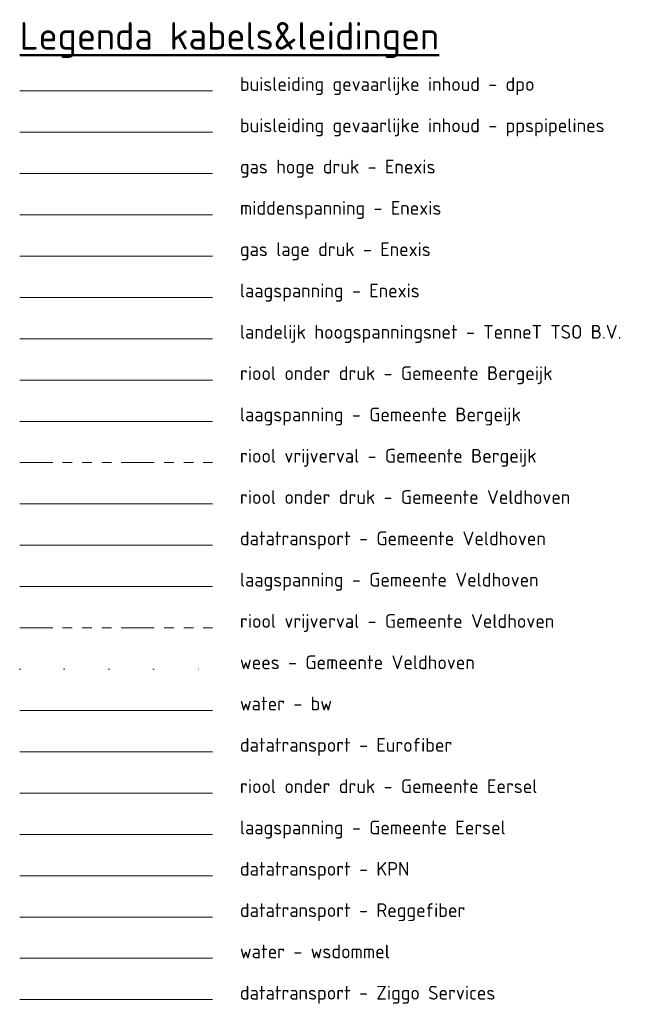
# Model space of a CAD drawing. Header units: metres. Extents: x 153662 to 158457, y 375113 to 377426.
# Tile 13 of 13: x 158344 to 158457, y 376063 to 376242. Entities that reach past the tile are written whole.
import ezdxf
from ezdxf.lldxf.tags import DXFTag

# ---------------------------------------------------------------- set-up
doc = ezdxf.new("R2010")
doc.units = ezdxf.units.M
doc.linetypes.add('KL-WEESLEIDING', pattern=[8.1, 0.1, -8])
doc.linetypes.add('RI-GWA', pattern=[18.45, 6, -1.8, 1.75, -1.8, 1.75, -1.8, 1.75, -1.8])
for name, color, linetype, lineweight, true_color in [('B-OI-KL-BRANDSTOF_Orientatieverzoek_dpo_0000546659-G', 40, 'KL-BRANDSTOF-N', 18, 0xffbf00), ('B-OI-KL-BRANDSTOF_Orientatieverzoek_ppspipelines_0000576295-G', 40, 'KL-BRANDSTOF-N', 18, 0xffbf00), ('B-OI-KL-DATA_Orientatieverzoek_Eurofiber_0000560460-G', 3, 'KL-DATA-N', 18, 0x00ff00), ('B-OI-KL-DATA_Orientatieverzoek_Gemeente Veldhoven_0000613242-G', 3, 'KL-DATA-N', 18, 0x00ff00), ('B-OI-KL-DATA_Orientatieverzoek_KPN_0000546663-G', 3, 'KL-DATA-N', 18, 0x00ff00), ('B-OI-KL-DATA_Orientatieverzoek_Reggefiber_0000579733-G', 3, 'KL-DATA-N', 18, 0x00ff00), ('B-OI-KL-DATA_Orientatieverzoek_Ziggo Services_0000565862-G', 3, 'KL-DATA-N', 18, 0x00ff00), ('B-OI-KL-ET_LS_Orientatieverzoek_Enexis_0000729946-G', 190, 'KL-LS-N', 18, 0x7f00ff), ('B-OI-KL-ET_LS_Orientatieverzoek_Gemeente Bergeijk_0000582819-G', 190, 'KL-LS-N', 18, 0x7f00ff), ('B-OI-KL-ET_LS_Orientatieverzoek_Gemeente Eersel_0000582833-G', 190, 'KL-LS-N', 18, 0x7f00ff), ('B-OI-KL-ET_LS_Orientatieverzoek_Gemeente Veldhoven_0000613242-G', 190, 'KL-LS-N', 18, 0x7f00ff), ('B-OI-KL-ET_MS_Orientatieverzoek_Enexis_0000729946-G', 4, 'KL-MS-N', 18, 0x00ffff), ('B-OI-KL-ET_ZHS_Orientatieverzoek_TenneT TSO B.V._0000579962-G', 1, 'KL-ZHS-N', 18, 0xff0000), ('B-OI-KL-GAS_HD_Orientatieverzoek_Enexis_0000729946-G', 30, 'KL-GAS-HD-N', 18, 0xff7f00), ('B-OI-KL-GAS_LD_Orientatieverzoek_Enexis_0000729946-G', 2, 'KL-GAS-LD-N', 18, 0xffff00), ('B-OI-KL-WATER_Orientatieverzoek_bw_0000551269-G', 5, 'KL-WATER-N', 18, 0x0000ff), ('B-OI-KL-WATER_Orientatieverzoek_wsdommel_0000584862-G', 5, 'KL-WATER-N', 18, 0x0000ff), ('B-OI-KL-WEESLEIDING_Orientatieverzoek_Gemeente Veldhoven_0000613242-G', 4, 'KL-WEESLEIDING', 18, 0x00ffff), ('B-OI-RI-GWA_Orientatieverzoek_Gemeente Bergeijk_0000582819-G', 30, 'RI-GWA', 18, 0xff7f00), ('B-OI-RI-GWA_Orientatieverzoek_Gemeente Veldhoven_0000613242-G', 30, 'RI-GWA', 18, 0xff7f00), ('B-OI-RI-PERSLEIDING_Orientatieverzoek_Gemeente Bergeijk_0000582819-G', 6, 'RI-PERS', 18, 0xff00ff), ('B-OI-RI-PERSLEIDING_Orientatieverzoek_Gemeente Eersel_0000582833-G', 6, 'RI-PERS', 18, 0xff00ff), ('B-OI-RI-PERSLEIDING_Orientatieverzoek_Gemeente Veldhoven_0000613242-G', 6, 'RI-PERS', 18, 0xff00ff)]:
    doc.layers.add(name, color=color, linetype=linetype, lineweight=lineweight, true_color=true_color)
for name, color, linetype, lineweight in [('X-XX-AL-LEGENDA-S', 7, 'Continuous', 25), ('X-XX-AL-LEGENDA-T25', 7, 'Continuous', 25), ('X-XX-AL-LEGENDA-T50', 130, 'Continuous', 50)]:
    doc.layers.add(name, color=color, linetype=linetype, lineweight=lineweight)
doc.styles.add('NLCS-ISO', font='NLCS-ISO.ttf')
doc.styles.get("Standard").update_dxf_attribs({"font": 'simplex.shx'})
tags = doc.linetypes.add('KL-BRANDSTOF-N', pattern='A,4,-0.5,[105,NLCS.SHX,S=0.5,R=0,X=0.75,Y=0],-2,4,-1,["B",Standard,S=1,R=0,X=-0.15,Y=-0.5],-1.5', length=13).pattern_tags.tags
tags[18] = DXFTag(74, 10)
tags = doc.linetypes.add('KL-DATA-N', pattern='A,4,-1,[101,NLCS.SHX,S=0.5,R=0,X=0,Y=0],-1,4,-1,["D",Standard,S=1,R=0,X=-0.25,Y=-0.5],-1.5', length=12.5).pattern_tags.tags
tags[18] = DXFTag(74, 10)
tags = doc.linetypes.add('KL-GAS-HD-N', pattern='A,4,-1,[69,NLCS.SHX,S=0.5,R=0,X=0,Y=0],-1,4,-1,["H",Standard,S=1,R=0,X=0,Y=-0.5],-2', length=13).pattern_tags.tags
tags[18] = DXFTag(74, 10)
tags = doc.linetypes.add('KL-GAS-LD-N', pattern='A,4,-1,[69,NLCS.SHX,S=0.5,R=0,X=0,Y=0],-1,4,-1,["L",Standard,S=1,R=0,X=0.25,Y=-0.5],-2', length=13).pattern_tags.tags
tags[18] = DXFTag(74, 10)
tags = doc.linetypes.add('KL-LS-N', pattern='A,4,-1,[103,NLCS.SHX,S=0.75,R=0,X=0,Y=0],-1,4,-1,["L",Standard,S=1,R=0,X=0,Y=-0.5],-2', length=13).pattern_tags.tags
tags[18] = DXFTag(74, 10)
tags = doc.linetypes.add('KL-MS-N', pattern='A,4,-1,[103,NLCS.SHX,S=0.75,R=0,X=0,Y=0],-1,4,-1,["M",Standard,S=1,R=0,X=0,Y=-0.5],-2', length=13).pattern_tags.tags
tags[18] = DXFTag(74, 10)
doc.linetypes.add('KL-WATER-N', pattern='A,7,-0.5,[168,NLCS.SHX,S=0.75,R=0,X=0.75,Y=0],-2', length=9.5)
tags = doc.linetypes.add('KL-ZHS-N', pattern='A,4,-1,[103,NLCS.SHX,S=0.75,R=0,X=0,Y=0],-1,4,-2,["ZHS",Standard,S=1,R=0,X=-0.7,Y=-0.5],-3', length=15).pattern_tags.tags
tags[18] = DXFTag(74, 10)
tags = doc.linetypes.add('RI-PERS', pattern='A,7,-2,["P",Standard,S=1.8,R=0,X=-0.5,Y=-0.9],-2,7,-2,[102,NLCS.SHX,S=1,R=180,X=0,Y=0],-2', length=22).pattern_tags.tags
tags[6] = DXFTag(74, 10)

# ---------------------------------------------------------------- blocks, each defined once
blk = doc.blocks.new('SAL-LEGENDA_0-SO')
at = {"layer": 'B-OI-KL-BRANDSTOF_Orientatieverzoek_dpo_0000546659-G'}
blk.add_line((0, -7.5), (35, -7.5), dxfattribs=at)
at = {"layer": 'B-OI-KL-BRANDSTOF_Orientatieverzoek_ppspipelines_0000576295-G'}
blk.add_line((0, -15), (35, -15), dxfattribs=at)
at = {"layer": 'B-OI-KL-DATA_Orientatieverzoek_Eurofiber_0000560460-G'}
blk.add_line((0, -127.5), (35, -127.5), dxfattribs=at)
at = {"layer": 'B-OI-KL-DATA_Orientatieverzoek_Gemeente Veldhoven_0000613242-G'}
blk.add_line((0, -90), (35, -90), dxfattribs=at)
at = {"layer": 'B-OI-KL-DATA_Orientatieverzoek_KPN_0000546663-G'}
blk.add_line((0, -150), (35, -150), dxfattribs=at)
at = {"layer": 'B-OI-KL-DATA_Orientatieverzoek_Reggefiber_0000579733-G'}
blk.add_line((0, -157.5), (35, -157.5), dxfattribs=at)
at = {"layer": 'B-OI-KL-DATA_Orientatieverzoek_Ziggo Services_0000565862-G'}
blk.add_line((0, -172.5), (35, -172.5), dxfattribs=at)
at = {"layer": 'B-OI-KL-ET_LS_Orientatieverzoek_Enexis_0000729946-G'}
blk.add_line((0, -45), (35, -45), dxfattribs=at)
at = {"layer": 'B-OI-KL-ET_LS_Orientatieverzoek_Gemeente Bergeijk_0000582819-G'}
blk.add_line((0, -67.5), (35, -67.5), dxfattribs=at)
at = {"layer": 'B-OI-KL-ET_LS_Orientatieverzoek_Gemeente Eersel_0000582833-G'}
blk.add_line((0, -142.5), (35, -142.5), dxfattribs=at)
at = {"layer": 'B-OI-KL-ET_LS_Orientatieverzoek_Gemeente Veldhoven_0000613242-G'}
blk.add_line((0, -97.5), (35, -97.5), dxfattribs=at)
at = {"layer": 'B-OI-KL-ET_MS_Orientatieverzoek_Enexis_0000729946-G'}
blk.add_line((0, -30), (35, -30), dxfattribs=at)
at = {"layer": 'B-OI-KL-ET_ZHS_Orientatieverzoek_TenneT TSO B.V._0000579962-G'}
blk.add_line((0, -52.5), (35, -52.5), dxfattribs=at)
at = {"layer": 'B-OI-KL-GAS_HD_Orientatieverzoek_Enexis_0000729946-G'}
blk.add_line((0, -22.5), (35, -22.5), dxfattribs=at)
at = {"layer": 'B-OI-KL-GAS_LD_Orientatieverzoek_Enexis_0000729946-G'}
blk.add_line((0, -37.5), (35, -37.5), dxfattribs=at)
at = {"layer": 'B-OI-KL-WATER_Orientatieverzoek_bw_0000551269-G'}
blk.add_line((0, -120), (35, -120), dxfattribs=at)
at = {"layer": 'B-OI-KL-WATER_Orientatieverzoek_wsdommel_0000584862-G'}
blk.add_line((0, -165), (35, -165), dxfattribs=at)
at = {"layer": 'B-OI-KL-WEESLEIDING_Orientatieverzoek_Gemeente Veldhoven_0000613242-G'}
blk.add_line((0, -112.5), (35, -112.5), dxfattribs=at)
at = {"layer": 'B-OI-RI-GWA_Orientatieverzoek_Gemeente Bergeijk_0000582819-G'}
blk.add_line((0, -75), (35, -75), dxfattribs=at)
at = {"layer": 'B-OI-RI-GWA_Orientatieverzoek_Gemeente Veldhoven_0000613242-G'}
blk.add_line((0, -105), (35, -105), dxfattribs=at)
at = {"layer": 'B-OI-RI-PERSLEIDING_Orientatieverzoek_Gemeente Bergeijk_0000582819-G'}
blk.add_line((0, -60), (35, -60), dxfattribs=at)
at = {"layer": 'B-OI-RI-PERSLEIDING_Orientatieverzoek_Gemeente Eersel_0000582833-G'}
blk.add_line((0, -135), (35, -135), dxfattribs=at)
at = {"layer": 'B-OI-RI-PERSLEIDING_Orientatieverzoek_Gemeente Veldhoven_0000613242-G'}
blk.add_line((0, -82.5), (35, -82.5), dxfattribs=at)
at = {"layer": 'X-XX-AL-LEGENDA-T25', "style": 'NLCS-ISO'}
for s, p in [('buisleiding gevaarlijke inhoud - dpo', (40, -7.5)), ('buisleiding gevaarlijke inhoud - ppspipelines', (40, -15)), ('gas hoge druk - Enexis', (40, -22.5)), ('middenspanning - Enexis', (40, -30)), ('gas lage druk - Enexis', (40, -37.5)), ('laagspanning - Enexis', (40, -45)), ('landelijk hoogspanningsnet - TenneT TSO B.V.', (40, -52.5)), ('riool onder druk - Gemeente Bergeijk', (40, -60)), ('laagspanning - Gemeente Bergeijk', (40, -67.5)), ('riool vrijverval - Gemeente Bergeijk', (40, -75)), ('riool onder druk - Gemeente Veldhoven', (40, -82.5)), ('datatransport - Gemeente Veldhoven', (40, -90)), ('laagspanning - Gemeente Veldhoven', (40, -97.5)), ('riool vrijverval - Gemeente Veldhoven', (40, -105)), ('wees - Gemeente Veldhoven', (40, -112.5)), ('water - bw', (40, -120)), ('datatransport - Eurofiber', (40, -127.5)), ('riool onder druk - Gemeente Eersel', (40, -135)), ('laagspanning - Gemeente Eersel', (40, -142.5)), ('datatransport - KPN', (40, -150)), ('datatransport - Reggefiber', (40, -157.5)), ('water - wsdommel', (40, -165)), ('datatransport - Ziggo Services', (40, -172.5))]:
    blk.add_text(s, height=2.5, dxfattribs=at).set_placement(p)
at = {"layer": 'X-XX-AL-LEGENDA-T50', "style": 'NLCS-ISO'}
blk.add_text('%%uLegenda kabels&leidingen', height=5, dxfattribs=at).set_placement((0, 0))

msp = doc.modelspace()

# ---------------------------------------------------------------- block references
at = {"layer": 'X-XX-AL-LEGENDA-S'}
msp.add_blockref('SAL-LEGENDA_0-SO', (158343.6783, 376236.1044), dxfattribs=at)

doc.saveas('drawing.dxf')
